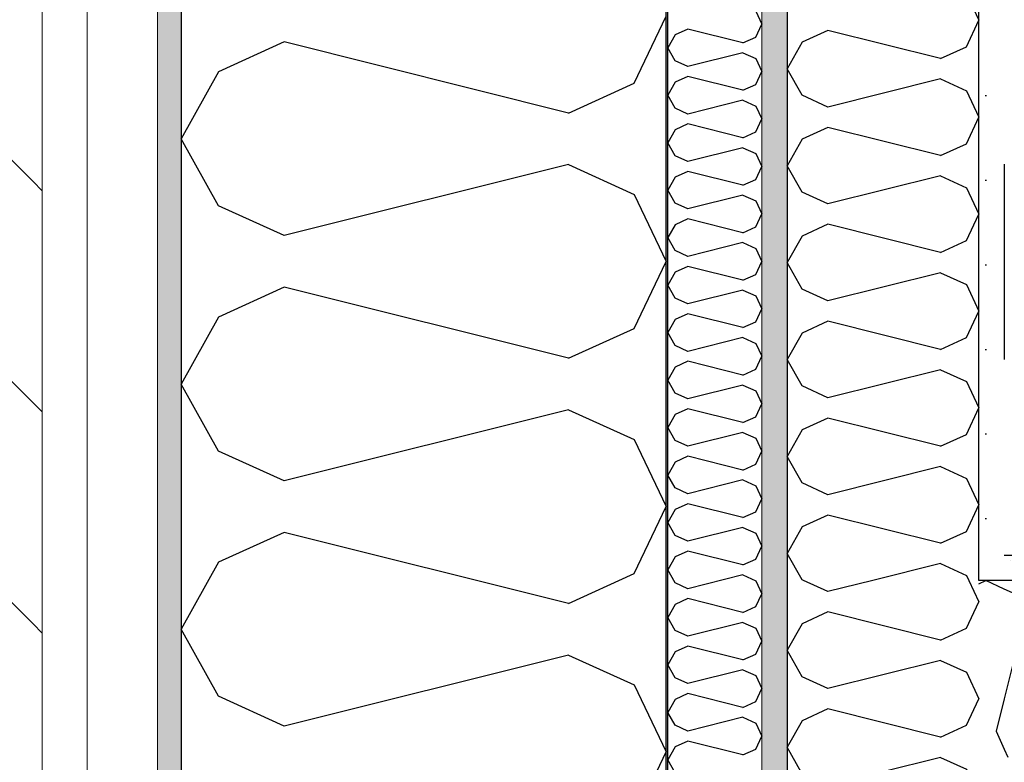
# Model space of a CAD drawing. Header units: millimetres. Extents: x -5000 to 341424, y -9235 to 550260.
# Tile 35 of 236: x 277519 to 278022, y 354275 to 354654. Entities that reach past the tile are written whole.
import ezdxf
from ezdxf.enums import TextEntityAlignment as Align

# ---------------------------------------------------------------- set-up
doc = ezdxf.new("R2010")
doc.units = ezdxf.units.MM
doc.header["$LTSCALE"] = 0.5
doc.header["$MEASUREMENT"] = 0
for name, pattern in [('Akselinje', [1500, 1000, -200, 100, -200]), ('PLINE', [0]), ('Stipling', [400, 200, -200])]:
    doc.linetypes.add(name, pattern=pattern)
for name, color, linetype in [('232- Ikke-bærende yttervegger (Skravur)(Nye konstruksjoner)', 7, 'Continuous'), ('232- Ikke-bærende yttervegger(Nye konstruksjoner)', 7, 'Continuous'), ('242- Ikke-bærende innervegger (Skravur)(Nye konstruksjoner)', 7, 'Continuous'), ('242- Ikke-bærende innervegger(Nye konstruksjoner)', 7, 'Continuous'), ('255- Gulvoverflate(Nye konstruksjoner)', 7, 'Continuous'), ('273- Kjøkkeninnredning(Nye konstruksjoner)', 7, 'Continuous'), ('82-- Modullinjer(Nye konstruksjoner)', 7, 'Continuous'), ('842-M___1_50 Målsetting bygning', 7, 'Continuous'), ('842-M___1_50 Målsetting bygning(Nye konstruksjoner)', 7, 'Continuous'), ('862- M___Nettoareal(Nye konstruksjoner)', 7, 'Continuous'), ('862- M___Nettoareal(Polylinje)(Nye konstruksjoner)', 7, 'Continuous'), ('862- M___Nettoareal(Tekst)(Nye konstruksjoner)', 7, 'Continuous')]:
    doc.layers.add(name, color=color, linetype=linetype)
doc.layers.add('235- Utvendig kledning og overflate(Nye konstruksjoner)', color=7, linetype='Continuous', lineweight=0)
doc.layers.add('236- Innvendig kledning og overflate(Nye konstruksjoner)', color=7, linetype='Continuous', lineweight=0)
doc.styles.add('GENERATED_STYLE_1', font='txt')
doc.styles.add('GENERATED_STYLE_3', font='arial.ttf')
doc.styles.add('GENERATED_STYLE_5', font='arial.ttf')
doc.dimstyles.new('GENERATED_STYLE__1', dxfattribs={"dimtxt": 100, "dimasz": 95, "dimexe": 0.18, "dimexo": 0.0625, "dimgap": 0, "dimtad": 1, "dimtih": 1, "dimtoh": 1, "dimdec": 0, "dimzin": 0, "dimdsep": 46, "dimtxsty": 'GENERATED_STYLE_3', "dimblk": 'ARROWHEAD_6', "dimblk1": 'ARROWHEAD_6', "dimblk2": 'ARROWHEAD_6', "dimcen": 0.09, "dimse1": 1, "dimse2": 1, "dimclrd": 256, "dimclre": 256, "dimclrt": 256, "dimadec": 1, "dimazin": 0, "dimtfac": 1, "dimtdec": 4, "dimtmove": 2, "dimatfit": 3, "dimfxl": 1, "dimtolj": 1, "dimtzin": 0, "dimarcsym": 0})
doc.dimstyles.new('GENERATED_STYLE__2', dxfattribs={"dimtxt": 100, "dimasz": 95, "dimexe": 0.18, "dimexo": 0.0625, "dimgap": 0, "dimtad": 1, "dimtih": 1, "dimtoh": 1, "dimdec": 0, "dimzin": 0, "dimdsep": 46, "dimtxsty": 'GENERATED_STYLE_3', "dimblk": 'ARROWHEAD_6', "dimblk1": 'ARROWHEAD_6', "dimblk2": 'ARROWHEAD_6', "dimcen": 0.09, "dimse1": 1, "dimse2": 1, "dimclrd": 256, "dimclre": 256, "dimclrt": 256, "dimadec": 1, "dimazin": 0, "dimtfac": 1, "dimtdec": 4, "dimtmove": 0, "dimatfit": 3, "dimfxl": 1, "dimtolj": 1, "dimtzin": 0, "dimarcsym": 0})
doc.dimstyles.new('GENERATED_STYLE__3', dxfattribs={"dimtxt": 100, "dimasz": 95, "dimexe": 0.18, "dimexo": 0.0625, "dimgap": 0, "dimtad": 1, "dimdec": 0, "dimzin": 0, "dimdsep": 46, "dimtxsty": 'GENERATED_STYLE_3', "dimblk": 'ARROWHEAD_6', "dimblk1": 'ARROWHEAD_6', "dimblk2": 'ARROWHEAD_6', "dimcen": 0.09, "dimse1": 1, "dimse2": 1, "dimclrd": 256, "dimclre": 256, "dimclrt": 256, "dimadec": 1, "dimazin": 0, "dimtfac": 1, "dimtdec": 4, "dimtmove": 2, "dimatfit": 3, "dimfxl": 1, "dimtolj": 1, "dimtzin": 0, "dimarcsym": 0})
doc.dimstyles.new('GENERATED_STYLE__4', dxfattribs={"dimtxt": 100, "dimasz": 95, "dimexe": 0.18, "dimexo": 0.0625, "dimgap": 0, "dimtad": 1, "dimdec": 0, "dimzin": 0, "dimdsep": 46, "dimtxsty": 'GENERATED_STYLE_3', "dimblk": 'ARROWHEAD_6', "dimblk1": 'ARROWHEAD_6', "dimblk2": 'ARROWHEAD_6', "dimcen": 0.09, "dimse1": 1, "dimse2": 1, "dimclrd": 256, "dimclre": 256, "dimclrt": 256, "dimadec": 1, "dimazin": 0, "dimtfac": 1, "dimtdec": 4, "dimtmove": 0, "dimatfit": 3, "dimfxl": 1, "dimtolj": 1, "dimtzin": 0, "dimarcsym": 0})
pattern_1 = [(0, (0, 0), (0, 43.30127), [0, -25]), (0, (12.5, 21.65), (0, 43.30127), [0, -25])]

# ---------------------------------------------------------------- blocks, each defined once
blk = doc.blocks.new('LEILIGHET 4__1', base_point=(283768.57, 348580.68))
at = {"layer": '862- M___Nettoareal(Polylinje)(Nye konstruksjoner)', "flags": 128}
blk.add_lwpolyline([(286041.01, 356380.68), (277911.01, 356380.68), (277911.01, 348080.68), (281226.01, 348080.68), (281226.01, 349780.68), (286041.01, 349780.68)], close=True, dxfattribs=at)
at = {"layer": '862- M___Nettoareal(Tekst)(Nye konstruksjoner)', "style": 'GENERATED_STYLE_1'}
for tag, p in [('DUMMY_861', (280027.46, 358559.56)), ('ROOM_NAME', (279287.32, 358509.74)), ('DUMMY_862', (279287.32, 358371.32))]:
    blk.add_attdef(tag, text='', height=100, dxfattribs=at).set_placement(p, align=Align.TOP_LEFT)
blk = doc.blocks.new('*X332')
at = {"layer": '232- Ikke-bærende yttervegger (Skravur)(Nye konstruksjoner)', "linetype": 'PLINE'}
for p, q in [((277894.87, 354658.9), (277898.01, 354652.27)), ((277860.21, 354649.71), (277853.71, 354646.76)), ((277888.37, 354642.68), (277860.21, 354649.71)), ((277894.87, 354645.63), (277898.01, 354652.27)), ((277853.71, 354646.76), (277850.01, 354640.12)), ((277888.37, 354642.68), (277894.87, 354645.63)), ((277853.71, 354633.49), (277850.01, 354640.12)), ((277888.37, 354637.57), (277860.21, 354630.53)), ((277888.37, 354637.57), (277894.87, 354634.61)), ((277894.87, 354634.61), (277898.01, 354627.98)), ((277860.21, 354630.53), (277853.71, 354633.49)), ((277860.21, 354625.43), (277853.71, 354622.47)), ((277888.37, 354618.39), (277860.21, 354625.43)), ((277894.87, 354621.35), (277898.01, 354627.98)), ((277853.71, 354622.47), (277850.01, 354615.84)), ((277888.37, 354618.39), (277894.87, 354621.35)), ((277853.71, 354609.21), (277850.01, 354615.84)), ((277888.37, 354613.29), (277860.21, 354606.25)), ((277888.37, 354613.29), (277894.87, 354610.33)), ((277894.87, 354610.33), (277898.01, 354603.7)), ((277860.21, 354606.25), (277853.71, 354609.21)), ((277860.21, 354601.15), (277853.71, 354598.19)), ((277888.37, 354594.11), (277860.21, 354601.15)), ((277894.87, 354597.07), (277898.01, 354603.7)), ((277853.71, 354598.19), (277850.01, 354591.56)), ((277888.37, 354594.11), (277894.87, 354597.07)), ((277853.71, 354584.93), (277850.01, 354591.56)), ((277860.21, 354581.97), (277853.71, 354584.93)), ((277888.37, 354589.01), (277860.21, 354581.97)), ((277888.37, 354589.01), (277894.87, 354586.05)), ((277894.87, 354586.05), (277898.01, 354579.42)), ((277894.87, 354572.79), (277898.01, 354579.42)), ((277860.21, 354576.87), (277853.71, 354573.91)), ((277888.37, 354569.83), (277860.21, 354576.87)), ((277853.71, 354573.91), (277850.01, 354567.28)), ((277888.37, 354569.83), (277894.87, 354572.79)), ((277853.71, 354560.65), (277850.01, 354567.28)), ((277888.37, 354564.73), (277860.21, 354557.69)), ((277888.37, 354564.73), (277894.87, 354561.77)), ((277860.21, 354557.69), (277853.71, 354560.65)), ((277894.87, 354561.77), (277898.01, 354555.14)), ((277894.87, 354548.51), (277898.01, 354555.14)), ((277853.71, 354549.63), (277850.01, 354543)), ((277860.21, 354552.59), (277853.71, 354549.63)), ((277888.37, 354545.55), (277860.21, 354552.59)), ((277888.37, 354545.55), (277894.87, 354548.51)), ((277853.71, 354536.37), (277850.01, 354543)), ((277888.37, 354540.45), (277860.21, 354533.41)), ((277888.37, 354540.45), (277894.87, 354537.49)), ((277860.21, 354533.41), (277853.71, 354536.37)), ((277894.87, 354537.49), (277898.01, 354530.86)), ((277894.87, 354524.23), (277898.01, 354530.86)), ((277853.71, 354525.35), (277850.01, 354518.72)), ((277860.21, 354528.31), (277853.71, 354525.35)), ((277888.37, 354521.27), (277860.21, 354528.31)), ((277888.37, 354521.27), (277894.87, 354524.23)), ((277853.71, 354512.09), (277850.01, 354518.72)), ((277888.37, 354516.17), (277860.21, 354509.13)), ((277888.37, 354516.17), (277894.87, 354513.21)), ((277860.21, 354509.13), (277853.71, 354512.09)), ((277894.87, 354513.21), (277898.01, 354506.58)), ((277860.21, 354504.03), (277853.71, 354501.07)), ((277888.37, 354496.99), (277860.21, 354504.03)), ((277894.87, 354499.95), (277898.01, 354506.58)), ((277853.71, 354501.07), (277850.01, 354494.44)), ((277888.37, 354496.99), (277894.87, 354499.95)), ((277853.71, 354487.81), (277850.01, 354494.44)), ((277888.37, 354491.89), (277860.21, 354484.85)), ((277888.37, 354491.89), (277894.87, 354488.93)), ((277894.87, 354488.93), (277898.01, 354482.3)), ((277860.21, 354484.85), (277853.71, 354487.81)), ((277860.21, 354479.75), (277853.71, 354476.79)), ((277888.37, 354472.71), (277860.21, 354479.75)), ((277894.87, 354475.67), (277898.01, 354482.3)), ((277853.71, 354476.79), (277850.01, 354470.16)), ((277888.37, 354472.71), (277894.87, 354475.67)), ((277853.71, 354463.52), (277850.01, 354470.16)), ((277860.21, 354460.57), (277853.71, 354463.52)), ((277888.37, 354467.61), (277860.21, 354460.57)), ((277888.37, 354467.61), (277894.87, 354464.65)), ((277894.87, 354464.65), (277898.01, 354458.02)), ((277860.21, 354455.46), (277853.71, 354452.51)), ((277888.37, 354448.43), (277860.21, 354455.46)), ((277894.87, 354451.38), (277898.01, 354458.02)), ((277853.71, 354452.51), (277850.01, 354445.87)), ((277888.37, 354448.43), (277894.87, 354451.38)), ((277853.71, 354439.24), (277850.01, 354445.87)), ((277888.37, 354443.32), (277860.21, 354436.28)), ((277888.37, 354443.32), (277894.87, 354440.36)), ((277860.21, 354436.28), (277853.71, 354439.24)), ((277894.87, 354440.36), (277898.01, 354433.73)), ((277894.87, 354427.1), (277898.01, 354433.73)), ((277853.71, 354428.22), (277850.01, 354421.59)), ((277860.21, 354431.18), (277853.71, 354428.22)), ((277888.37, 354424.14), (277860.21, 354431.18)), ((277888.37, 354424.14), (277894.87, 354427.1)), ((277853.71, 354414.96), (277850.01, 354421.59)), ((277888.37, 354419.04), (277860.21, 354412)), ((277888.37, 354419.04), (277894.87, 354416.08)), ((277860.21, 354412), (277853.71, 354414.96)), ((277894.87, 354416.08), (277898.01, 354409.45)), ((277894.87, 354402.82), (277898.01, 354409.45)), ((277853.71, 354403.94), (277850.01, 354397.31)), ((277860.21, 354406.9), (277853.71, 354403.94)), ((277888.37, 354399.86), (277860.21, 354406.9)), ((277888.37, 354399.86), (277894.87, 354402.82)), ((277853.71, 354390.68), (277850.01, 354397.31)), ((277888.37, 354394.76), (277860.21, 354387.72)), ((277888.37, 354394.76), (277894.87, 354391.8)), ((277860.21, 354387.72), (277853.71, 354390.68)), ((277894.87, 354391.8), (277898.01, 354385.17)), ((277894.87, 354378.54), (277898.01, 354385.17)), ((277853.71, 354379.66), (277850.01, 354373.03)), ((277860.21, 354382.62), (277853.71, 354379.66)), ((277888.37, 354375.58), (277860.21, 354382.62)), ((277888.37, 354375.58), (277894.87, 354378.54)), ((277853.71, 354366.4), (277850.01, 354373.03)), ((277888.37, 354370.48), (277860.21, 354363.44)), ((277888.37, 354370.48), (277894.87, 354367.52)), ((277860.21, 354363.44), (277853.71, 354366.4)), ((277894.87, 354367.52), (277898.01, 354360.89)), ((277860.21, 354358.34), (277853.71, 354355.38)), ((277888.37, 354351.3), (277860.21, 354358.34)), ((277894.87, 354354.26), (277898.01, 354360.89)), ((277853.71, 354355.38), (277850.01, 354348.75)), ((277888.37, 354351.3), (277894.87, 354354.26)), ((277853.71, 354342.12), (277850.01, 354348.75)), ((277888.37, 354346.2), (277860.21, 354339.16)), ((277888.37, 354346.2), (277894.87, 354343.24)), ((277894.87, 354343.24), (277898.01, 354336.61)), ((277860.21, 354339.16), (277853.71, 354342.12)), ((277860.21, 354334.06), (277853.71, 354331.1)), ((277888.37, 354327.02), (277860.21, 354334.06)), ((277894.87, 354329.98), (277898.01, 354336.61)), ((277853.71, 354331.1), (277850.01, 354324.47)), ((277888.37, 354327.02), (277894.87, 354329.98)), ((277853.71, 354317.84), (277850.01, 354324.47)), ((277860.21, 354314.88), (277853.71, 354317.84)), ((277888.37, 354321.92), (277860.21, 354314.88)), ((277888.37, 354321.92), (277894.87, 354318.96)), ((277894.87, 354318.96), (277898.01, 354312.33)), ((277860.21, 354309.78), (277853.71, 354306.82)), ((277888.37, 354302.74), (277860.21, 354309.78)), ((277894.87, 354305.7), (277898.01, 354312.33)), ((277853.71, 354306.82), (277850.01, 354300.19)), ((277888.37, 354302.74), (277894.87, 354305.7)), ((277853.71, 354293.56), (277850.01, 354300.19)), ((277888.37, 354297.64), (277860.21, 354290.6)), ((277888.37, 354297.64), (277894.87, 354294.68)), ((277860.21, 354290.6), (277853.71, 354293.56)), ((277894.87, 354294.68), (277898.01, 354288.05)), ((277894.87, 354281.42), (277898.01, 354288.05)), ((277853.71, 354282.54), (277850.01, 354275.91)), ((277860.21, 354285.5), (277853.71, 354282.54)), ((277888.37, 354278.46), (277860.21, 354285.5)), ((277888.37, 354278.46), (277894.87, 354281.42)), ((277853.71, 354269.27), (277850.01, 354275.91))]:
    blk.add_line(p, q, dxfattribs=at)
blk = doc.blocks.new('*X334')
at = {"layer": '232- Ikke-bærende yttervegger (Skravur)(Nye konstruksjoner)', "linetype": 'PLINE'}
for p, q in [((277832.79, 354622.05), (277849.01, 354656.31)), ((277653.72, 354643.13), (277620.13, 354627.85)), ((277799.2, 354606.76), (277653.72, 354643.13)), ((277620.13, 354627.85), (277601.01, 354593.59)), ((277799.2, 354606.76), (277832.79, 354622.05)), ((277620.13, 354559.33), (277601.01, 354593.59)), ((277799.2, 354580.41), (277653.72, 354544.04)), ((277799.2, 354580.41), (277832.79, 354565.12)), ((277832.79, 354565.12), (277849.01, 354530.86)), ((277653.72, 354544.04), (277620.13, 354559.33)), ((277832.79, 354496.6), (277849.01, 354530.86)), ((277653.72, 354517.68), (277620.13, 354502.39)), ((277799.2, 354481.31), (277653.72, 354517.68)), ((277620.13, 354502.39), (277601.01, 354468.13)), ((277799.2, 354481.31), (277832.79, 354496.6)), ((277620.13, 354433.87), (277601.01, 354468.13)), ((277799.2, 354454.95), (277653.72, 354418.58)), ((277799.2, 354454.95), (277832.79, 354439.67)), ((277832.79, 354439.67), (277849.01, 354405.41)), ((277653.72, 354418.58), (277620.13, 354433.87)), ((277832.79, 354371.15), (277849.01, 354405.41)), ((277653.72, 354392.23), (277620.13, 354376.94)), ((277799.2, 354355.86), (277653.72, 354392.23)), ((277620.13, 354376.94), (277601.01, 354342.68)), ((277799.2, 354355.86), (277832.79, 354371.15)), ((277620.13, 354308.42), (277601.01, 354342.68)), ((277799.2, 354329.5), (277653.72, 354293.13)), ((277799.2, 354329.5), (277832.79, 354314.21)), ((277832.79, 354314.21), (277849.01, 354279.95)), ((277653.72, 354293.13), (277620.13, 354308.42)), ((277832.79, 354245.69), (277849.01, 354279.95))]:
    blk.add_line(p, q, dxfattribs=at)
blk = doc.blocks.new('Standard grid marker[87]', base_point=(277601.01, 363787.13))
at = {"layer": '82-- Modullinjer(Nye konstruksjoner)', "linetype": 'Akselinje'}
blk.add_line((277601.01, 363587.13), (277601.01, 339987.13), dxfattribs=at)
at = {"layer": '82-- Modullinjer(Nye konstruksjoner)', "style": 'GENERATED_STYLE_5'}
for tag, p in [('AC_MarkerText_1_0', (277601.01, 363965.8)), ('AC_MarkerText_1_1', (277601.01, 339715.8))]:
    blk.add_attdef(tag, text='', height=100, rotation=360, dxfattribs=at).set_placement(p, align=Align.TOP_CENTER)
blk = doc.blocks.new('*D713')
at = {"layer": '842-M___1_50 Målsetting bygning', "linetype": 'PLINE'}
for p, q in [((277601.01, 357738.6), (277601.01, 357926.1)), ((277849.01, 357738.6), (277849.01, 357926.1)), ((277651.01, 357882.35), (277551.01, 357782.35)), ((277899.01, 357882.35), (277799.01, 357782.35)), ((277526.01, 357832.35), (277601.01, 357832.35)), ((277601.01, 357832.35), (277849.01, 357832.35))]:
    blk.add_line(p, q, dxfattribs=at)
at = {"layer": '842-M___1_50 Målsetting bygning', "insert": (277610.6, 357852.35), "char_height": 100, "attachment_point": 7, "style": 'GENERATED_STYLE_3'}
blk.add_mtext('\\A1;{\\pql;\\fArial|b0|i0|c0|p0;\\W1.000000;248}', dxfattribs=at)
blk = doc.blocks.new('ARROWHEAD_6')
at = {"linetype": 'Continuous'}
for p, q in [((-0.5, -0.5), (0.5, 0.5)), ((0, 0), (-1, 0))]:
    blk.add_line(p, q, dxfattribs=at)
blk = doc.blocks.new('*D714')
at = {"layer": '842-M___1_50 Målsetting bygning', "linetype": 'PLINE'}
for p, q in [((277849.01, 357738.6), (277849.01, 357926.1)), ((279206.76, 357738.6), (279206.76, 357926.1)), ((277899.01, 357882.35), (277799.01, 357782.35)), ((279256.76, 357882.35), (279156.76, 357782.35)), ((277849.01, 357832.35), (279206.76, 357832.35))]:
    blk.add_line(p, q, dxfattribs=at)
at = {"layer": '842-M___1_50 Målsetting bygning', "insert": (278356.29, 357852.35), "char_height": 100, "attachment_point": 7, "style": 'GENERATED_STYLE_3'}
blk.add_mtext('\\A1;{\\pql;\\fArial|b0|i0|c0|p0;\\W1.000000;1\xa0358}', dxfattribs=at)
blk = doc.blocks.new('*X1200')
at = {"layer": '242- Ikke-bærende innervegger (Skravur)(Nye konstruksjoner)', "linetype": 'PLINE'}
for p, q in [((278009.01, 354365.94), (278012.62, 354367.65)), ((278022.01, 354363.21), (278012.62, 354367.65)), ((278022.01, 354307.18), (278017.83, 354290.48)), ((278017.83, 354290.48), (278022.01, 354281.31))]:
    blk.add_line(p, q, dxfattribs=at)
blk = doc.blocks.new('*X1201')
at = {"layer": '242- Ikke-bærende innervegger (Skravur)(Nye konstruksjoner)', "linetype": 'PLINE'}
for p, q in [((278026.16, 354361.24), (278022.01, 354363.21)), ((278032.2, 354347.97), (278022.01, 354307.18)), ((278022.01, 354281.31), (278023.87, 354277.2))]:
    blk.add_line(p, q, dxfattribs=at)
blk = doc.blocks.new('*X1227')
at = {"layer": '242- Ikke-bærende innervegger (Skravur)(Nye konstruksjoner)', "linetype": 'PLINE'}
for p, q in [((278002.6, 354667.71), (278009.01, 354654.17)), ((278002.6, 354640.64), (278009.01, 354654.17)), ((277931.84, 354648.97), (277918.56, 354642.92)), ((277989.32, 354634.59), (277931.84, 354648.97)), ((277918.56, 354642.92), (277911.01, 354629.39)), ((277989.32, 354634.59), (278002.6, 354640.64)), ((277918.56, 354615.85), (277911.01, 354629.39)), ((277989.32, 354624.18), (277931.84, 354609.81)), ((277989.32, 354624.18), (278002.6, 354618.14)), ((277931.84, 354609.81), (277918.56, 354615.85)), ((278002.6, 354618.14), (278009.01, 354604.6)), ((278002.6, 354591.06), (278009.01, 354604.6)), ((277931.84, 354599.39), (277918.56, 354593.35)), ((277989.32, 354585.02), (277931.84, 354599.39)), ((277918.56, 354593.35), (277911.01, 354579.81)), ((277989.32, 354585.02), (278002.6, 354591.06)), ((277918.56, 354566.27), (277911.01, 354579.81)), ((277989.32, 354574.6), (277931.84, 354560.23)), ((277989.32, 354574.6), (278002.6, 354568.56)), ((277931.84, 354560.23), (277918.56, 354566.27)), ((278002.6, 354568.56), (278009.01, 354555.02)), ((278002.6, 354541.49), (278009.01, 354555.02)), ((277931.84, 354549.82), (277918.56, 354543.78)), ((277989.32, 354535.45), (277931.84, 354549.82)), ((277918.56, 354543.78), (277911.01, 354530.24)), ((277989.32, 354535.45), (278002.6, 354541.49)), ((277918.56, 354516.7), (277911.01, 354530.24)), ((277989.32, 354525.03), (277931.84, 354510.66)), ((277989.32, 354525.03), (278002.6, 354518.99)), ((278002.6, 354518.99), (278009.01, 354505.45)), ((277931.84, 354510.66), (277918.56, 354516.7)), ((278002.6, 354491.91), (278009.01, 354505.45)), ((277931.84, 354500.24), (277918.56, 354494.2)), ((277989.32, 354485.87), (277931.84, 354500.24)), ((277918.56, 354494.2), (277911.01, 354480.66)), ((277989.32, 354485.87), (278002.6, 354491.91)), ((277918.56, 354467.13), (277911.01, 354480.66)), ((277989.32, 354475.46), (277931.84, 354461.08)), ((277989.32, 354475.46), (278002.6, 354469.41)), ((278002.6, 354469.41), (278009.01, 354455.88)), ((277931.84, 354461.08), (277918.56, 354467.13)), ((278002.6, 354442.34), (278009.01, 354455.88)), ((277931.84, 354450.67), (277918.56, 354444.63)), ((277989.32, 354436.3), (277931.84, 354450.67)), ((277918.56, 354444.63), (277911.01, 354431.09)), ((277989.32, 354436.3), (278002.6, 354442.34)), ((277918.56, 354417.55), (277911.01, 354431.09)), ((277989.32, 354425.88), (277931.84, 354411.51)), ((277989.32, 354425.88), (278002.6, 354419.84)), ((278002.6, 354419.84), (278009.01, 354406.3)), ((277931.84, 354411.51), (277918.56, 354417.55)), ((278002.6, 354392.76), (278009.01, 354406.3)), ((277931.84, 354401.09), (277918.56, 354395.05)), ((277989.32, 354386.72), (277931.84, 354401.09)), ((277918.56, 354395.05), (277911.01, 354381.51)), ((277989.32, 354386.72), (278002.6, 354392.76)), ((277918.56, 354367.98), (277911.01, 354381.51)), ((277989.32, 354376.31), (277954.69, 354367.65)), ((277989.32, 354376.31), (278002.6, 354370.27)), ((277919.28, 354367.65), (277918.56, 354367.98)), ((278002.6, 354370.27), (278003.84, 354367.65))]:
    blk.add_line(p, q, dxfattribs=at)
blk = doc.blocks.new('*X1228')
at = {"layer": '242- Ikke-bærende innervegger (Skravur)(Nye konstruksjoner)', "linetype": 'PLINE'}
for p, q in [((277931.84, 354361.94), (277919.28, 354367.65)), ((277954.69, 354367.65), (277931.84, 354361.94)), ((278003.84, 354367.65), (278009.01, 354356.73)), ((278002.6, 354343.19), (278009.01, 354356.73)), ((277931.84, 354351.52), (277918.56, 354345.48)), ((277989.32, 354337.15), (277931.84, 354351.52)), ((277918.56, 354345.48), (277911.01, 354331.94)), ((277989.32, 354337.15), (278002.6, 354343.19)), ((277918.56, 354318.4), (277911.01, 354331.94)), ((277989.32, 354326.73), (277931.84, 354312.36)), ((277989.32, 354326.73), (278002.6, 354320.69)), ((277931.84, 354312.36), (277918.56, 354318.4)), ((278002.6, 354320.69), (278009.01, 354307.15)), ((278002.6, 354293.62), (278009.01, 354307.15)), ((277931.84, 354301.95), (277918.56, 354295.9)), ((277989.32, 354287.57), (277931.84, 354301.95)), ((277918.56, 354295.9), (277911.01, 354282.37)), ((277989.32, 354287.57), (278002.6, 354293.62)), ((277918.1, 354269.65), (277911.01, 354282.37)), ((277989.32, 354277.16), (277959.29, 354269.65)), ((277989.32, 354277.16), (278002.6, 354271.12)), ((278002.6, 354271.12), (278003.29, 354269.65))]:
    blk.add_line(p, q, dxfattribs=at)
blk = doc.blocks.new('*D1285')
at = {"layer": '842-M___1_50 Målsetting bygning(Nye konstruksjoner)', "linetype": 'PLINE'}
for p, q in [((277911.01, 354688.38), (277911.01, 354875.88)), ((278009.01, 354688.38), (278009.01, 354875.88)), ((277961.01, 354832.13), (277861.01, 354732.13)), ((277959.01, 354732.13), (278059.01, 354832.13)), ((278107.01, 354832.13), (278007.01, 354732.13)), ((277836.01, 354782.13), (277911.01, 354782.13)), ((277911.01, 354782.13), (278009.01, 354782.13))]:
    blk.add_line(p, q, dxfattribs=at)
blk = doc.blocks.new('*D1286')
at = {"layer": '842-M___1_50 Målsetting bygning(Nye konstruksjoner)', "linetype": 'PLINE'}
for p, q in [((278009.01, 354688.38), (278009.01, 354875.88)), ((278057.01, 354688.38), (278057.01, 354875.88)), ((277959.01, 354732.13), (278059.01, 354832.13)), ((278107.01, 354832.13), (278007.01, 354732.13)), ((278009.01, 354782.13), (278057.01, 354782.13))]:
    blk.add_line(p, q, dxfattribs=at)
at = {"layer": '842-M___1_50 Målsetting bygning(Nye konstruksjoner)', "insert": (278043.43, 354870.7), "char_height": 100, "attachment_point": 7, "style": 'GENERATED_STYLE_3'}
blk.add_mtext('\\A1;{\\pql;\\fArial|b0|i0|c0|p0;\\W1.000000;98}', dxfattribs=at)
blk = doc.blocks.new('*D1287')
at = {"layer": '842-M___1_50 Målsetting bygning(Nye konstruksjoner)', "linetype": 'PLINE'}
for p, q in [((278057.01, 354688.38), (278057.01, 354875.88)), ((279957.01, 354688.38), (279957.01, 354875.88)), ((277959.01, 354732.13), (278059.01, 354832.13)), ((278107.01, 354832.13), (278007.01, 354732.13)), ((279907.01, 354732.13), (280007.01, 354832.13)), ((278057.01, 354782.13), (279957.01, 354782.13)), ((279957.01, 354782.13), (280032.01, 354782.13))]:
    blk.add_line(p, q, dxfattribs=at)
at = {"layer": '842-M___1_50 Målsetting bygning(Nye konstruksjoner)', "char_height": 100, "attachment_point": 7, "style": 'GENERATED_STYLE_3'}
for s, insert in [('\\A1;{\\pql;\\fArial|b0|i0|c0|p0;\\W1.000000;1\xa0900}', (278835.41, 354802.13)), ('\\A1;{\\pql;\\fArial|b0|i0|c0|p0;\\W1.000000;48}', (278097.8, 354654.32))]:
    blk.add_mtext(s, dxfattribs=dict(at, insert=insert))
blk = doc.blocks.new('*D1447')
at = {"layer": '842-M___1_50 Målsetting bygning(Nye konstruksjoner)', "linetype": 'PLINE'}
for p, q in [((277911.01, 355955), (277911.01, 356142.5)), ((277961.01, 356098.75), (277861.01, 355998.75)), ((278059.01, 356098.75), (277959.01, 355998.75)), ((277836.01, 356048.75), (277911.01, 356048.75)), ((277911.01, 356048.75), (278009.01, 356048.75))]:
    blk.add_line(p, q, dxfattribs=at)
blk = doc.blocks.new('*D1448')
at = {"layer": '842-M___1_50 Målsetting bygning(Nye konstruksjoner)', "linetype": 'PLINE'}
for p, q in [((278009.01, 355955), (278009.01, 356142.5)), ((278059.01, 356098.75), (277959.01, 355998.75)), ((281127.01, 356098.74), (281027.01, 355998.74)), ((277911.01, 356048.75), (278009.01, 356048.75)), ((278009.01, 356048.75), (281077.01, 356048.74))]:
    blk.add_line(p, q, dxfattribs=at)
at = {"layer": '842-M___1_50 Målsetting bygning(Nye konstruksjoner)', "char_height": 100, "attachment_point": 7, "rotation": 360, "style": 'GENERATED_STYLE_3'}
for s, insert in [('\\A1;{\\pql;\\fArial|b0|i0|c0|p0;\\W1.000000;98}', (278022.3, 356070.17)), ('\\A1;{\\pql;\\fArial|b0|i0|c0|p0;\\W1.000000;3\xa0068}', (279371.41, 356068.75))]:
    blk.add_mtext(s, dxfattribs=dict(at, insert=insert))
blk = doc.blocks.new('*D1449')
at = {"layer": '842-M___1_50 Målsetting bygning(Nye konstruksjoner)', "linetype": 'PLINE'}
for p, q in [((281077.01, 355954.99), (281077.01, 356142.49)), ((281337.01, 355954.99), (281337.01, 356142.49)), ((281127.01, 356098.74), (281027.01, 355998.74)), ((281287.01, 355998.74), (281387.01, 356098.74)), ((278009.01, 356048.75), (281077.01, 356048.74)), ((281077.01, 356048.74), (281337.01, 356048.74)), ((281337.01, 356048.74), (281412.01, 356048.74))]:
    blk.add_line(p, q, dxfattribs=at)
at = {"layer": '842-M___1_50 Målsetting bygning(Nye konstruksjoner)', "insert": (281098.76, 356087.32), "char_height": 100, "attachment_point": 7, "rotation": 360, "style": 'GENERATED_STYLE_3'}
blk.add_mtext('\\A1;{\\pql;\\fArial|b0|i0|c0|p0;\\W1.000000;260}', dxfattribs=at)

msp = doc.modelspace()

# ---------------------------------------------------------------- hatches: boundary and pattern name
at = {"layer": '232- Ikke-bærende yttervegger (Skravur)(Nye konstruksjoner)', "linetype": 'Continuous'}
h = msp.add_hatch(dxfattribs=at)
h.set_pattern_fill('Skrålinjer_2', color=256, style=0, pattern_type=2)
h.set_pattern_definition([(315, (0, 0), (56.568542, 56.568542), [80, 0])])
h.paths.add_polyline_path([(277530.01, 356761.65), (277511.01, 356761.65), (277511.01, 350282.68), (277530.01, 350282.68)])
h = msp.add_hatch(dxfattribs=at)
h.set_pattern_fill('Prikker_tett', color=256, style=0, pattern_type=2)
h.set_pattern_definition(pattern_1)
h.paths.add_polyline_path([(277589.01, 356690.65), (277589.01, 350282.68), (277601.01, 350282.68), (277601.01, 356690.65)])
msp.add_hatch(color=256, dxfattribs=at).paths.add_polyline_path([(277850.01, 356441.65), (277849.01, 356441.65), (277849.01, 350282.68), (277850.01, 350282.68)])
h = msp.add_hatch(dxfattribs=at)
h.set_pattern_fill('Prikker_tett', color=256, style=0, pattern_type=2)
h.set_pattern_definition(pattern_1)
h.paths.add_polyline_path([(277898.01, 350282.68), (277911.01, 350282.68), (277911.01, 356380.65), (277898.01, 356380.65)])
at = {"layer": '242- Ikke-bærende innervegger (Skravur)(Nye konstruksjoner)', "linetype": 'Continuous'}
h = msp.add_hatch(dxfattribs=at)
h.set_pattern_fill('Prikker_tett', color=256, style=0, pattern_type=2)
h.set_pattern_definition(pattern_1)
h.paths.add_polyline_path([(278022.01, 354380.65), (278022.01, 356380.65), (278009.01, 356380.65), (278009.01, 354380.65)])
h = msp.add_hatch(dxfattribs=at)
h.set_pattern_fill('Prikker_tett', color=256, style=0, pattern_type=2)
h.set_pattern_definition(pattern_1)
h.paths.add_polyline_path([(278022.01, 354367.65), (278022.01, 354380.65), (278009.01, 354380.65), (278009.01, 354367.65)])
h = msp.add_hatch(dxfattribs=at)
h.set_pattern_fill('Prikker_tett', color=256, style=0, pattern_type=2)
h.set_pattern_definition(pattern_1)
h.paths.add_polyline_path([(278022.01, 354380.65), (278022.01, 354367.65), (279002.51, 354367.65), (279002.51, 354380.65)])

# ---------------------------------------------------------------- linework, layer by layer
at = {"layer": '232- Ikke-bærende yttervegger(Nye konstruksjoner)', "linetype": 'PLINE'}
for p, q in [((277601.01, 356442.65), (277601.01, 350282.68)), ((277849.01, 350282.68), (277849.01, 356441.65)), ((277850.01, 350282.68), (277850.01, 356393.65))]:
    msp.add_line(p, q, dxfattribs=at)
at = {"layer": '235- Utvendig kledning og overflate(Nye konstruksjoner)', "linetype": 'PLINE'}
for p, q in [((277530.01, 356738.65), (277530.01, 350282.68)), ((277553.01, 356702.65), (277553.01, 350282.68)), ((277589.01, 356690.65), (277589.01, 350282.68))]:
    msp.add_line(p, q, dxfattribs=at)
at = {"layer": '236- Innvendig kledning og overflate(Nye konstruksjoner)', "linetype": 'PLINE'}
msp.add_line((277898.01, 350282.68), (277898.01, 356380.65), dxfattribs=at)
at = {"layer": '236- Innvendig kledning og overflate(Nye konstruksjoner)', "linetype": 'PLINE', "flags": 128}
msp.add_lwpolyline([(277911.01, 350282.68), (277911.01, 356380.65)], dxfattribs=at)
at = {"layer": '242- Ikke-bærende innervegger(Nye konstruksjoner)', "linetype": 'PLINE'}
for p, q in [((278009.01, 354367.65), (278009.01, 356380.65)), ((278022.01, 354367.65), (278009.01, 354367.65)), ((278022.01, 354367.65), (278009.01, 354367.65)), ((279002.51, 354367.65), (278022.01, 354367.65))]:
    msp.add_line(p, q, dxfattribs=at)
at = {"layer": '242- Ikke-bærende innervegger(Nye konstruksjoner)', "linetype": 'PLINE', "flags": 128}
msp.add_lwpolyline([(277911.01, 356380.65), (277911, 351263.65)], dxfattribs=at)
at = {"layer": '255- Gulvoverflate(Nye konstruksjoner)', "linetype": 'PLINE', "flags": 128}
msp.add_lwpolyline([(277601.01, 349570.68), (277601.01, 347770.68), (281536.01, 347770.68), (281536.01, 349470.68), (285893.01, 349470.68), (285893.01, 347770.68), (289886.01, 347770.68), (289886.01, 349470.68), (294243.01, 349470.68), (294243.01, 347770.68), (298236.01, 347770.68), (298236.01, 349470.68), (303051.01, 349470.68), (303051.01, 356690.65), (277601.01, 356690.65), (277601.01, 354890.65)], close=True, dxfattribs=at)
at = {"layer": '273- Kjøkkeninnredning(Nye konstruksjoner)', "linetype": 'Stipling', "flags": 128}
msp.add_lwpolyline([(278022.01, 354380.65), (278622.01, 354380.65), (278622.01, 356380.65), (278022.01, 356380.65)], close=True, dxfattribs=at)

# ---------------------------------------------------------------- block references
at = {"layer": '232- Ikke-bærende yttervegger(Nye konstruksjoner)'}
for name in ['*X334', '*X332']:
    msp.add_blockref(name, (0, 0), dxfattribs=at)
at = {"layer": '242- Ikke-bærende innervegger(Nye konstruksjoner)'}
for name in ['*X1227', '*X1228', '*X1200', '*X1201']:
    msp.add_blockref(name, (0, 0), dxfattribs=at)
at = {"layer": '82-- Modullinjer(Nye konstruksjoner)', "linetype": 'PLINE'}
msp.add_blockref('Standard grid marker[87]', (277601.01, 363787.13), dxfattribs=at)
at = {"layer": '862- M___Nettoareal(Nye konstruksjoner)', "linetype": 'Continuous'}
msp.add_blockref('LEILIGHET 4__1', (283768.57, 348580.68), dxfattribs=at)

# ---------------------------------------------------------------- dimensions: what is measured, and where the dimension line sits
at = {"layer": '842-M___1_50 Målsetting bygning', "linetype": 'Continuous'}
for base, p1, p2, picture, middle in [((279206.76, 357832.35), (277849.01, 352230.66), (279206.76, 356380.65), '*D714', (278527.83, 357902.35)), ((277849.01, 357832.35), (277601.01, 352230.66), (277849.01, 352230.66), '*D713', (277724.75, 357902.35))]:
    dim = msp.add_linear_dim(base=base, p1=p1, p2=p2, dimstyle='GENERATED_STYLE__2', dxfattribs=at)
    dim.commit()
    dim.dimension.update_dxf_attribs({"geometry": picture, "text_midpoint": middle, "dimtype": 160})
at = {"layer": '842-M___1_50 Målsetting bygning(Nye konstruksjoner)', "linetype": 'Continuous'}
for base, p1, p2, dimstyle, picture, middle in [((278009.01, 354782.13), (277911.01, 356380.65), (278009.01, 354367.65), 'GENERATED_STYLE__1', '*D1285', (278119.54, 354920.7)), ((279957.01, 354782.13), (278057.01, 354367.65), (279957.01, 354380.65), 'GENERATED_STYLE__2', '*D1287', (279006.95, 354852.13)), ((278057.01, 354782.13), (278009.01, 354367.65), (278057.01, 354367.65), 'GENERATED_STYLE__1', '*D1286', (278173.9, 354704.32))]:
    dim = msp.add_linear_dim(base=base, p1=p1, p2=p2, dimstyle=dimstyle, dxfattribs=at)
    dim.commit()
    dim.dimension.update_dxf_attribs({"geometry": picture, "text_midpoint": middle, "dimtype": 160})
for base, p1, p2, dimstyle, picture, middle in [((281077.01, 356048.74), (278009, 353822.15), (281077.01, 356380.65), 'GENERATED_STYLE__4', '*D1448', (279542.95, 356118.74)), ((281337.01, 356048.74), (281077.01, 356380.65), (281337.01, 352074.16), 'GENERATED_STYLE__3', '*D1449', (281212.92, 356137.32)), ((278009.01, 356048.75), (277911, 353766.65), (278009, 353822.15), 'GENERATED_STYLE__3', '*D1447', (278098.41, 356120.17))]:
    dim = msp.add_linear_dim(base=base, p1=p1, p2=p2, angle=360, dimstyle=dimstyle, dxfattribs=at)
    dim.commit()
    dim.dimension.update_dxf_attribs({"geometry": picture, "text_midpoint": middle, "dimtype": 160, "text_rotation": 360})

doc.saveas('drawing.dxf')
